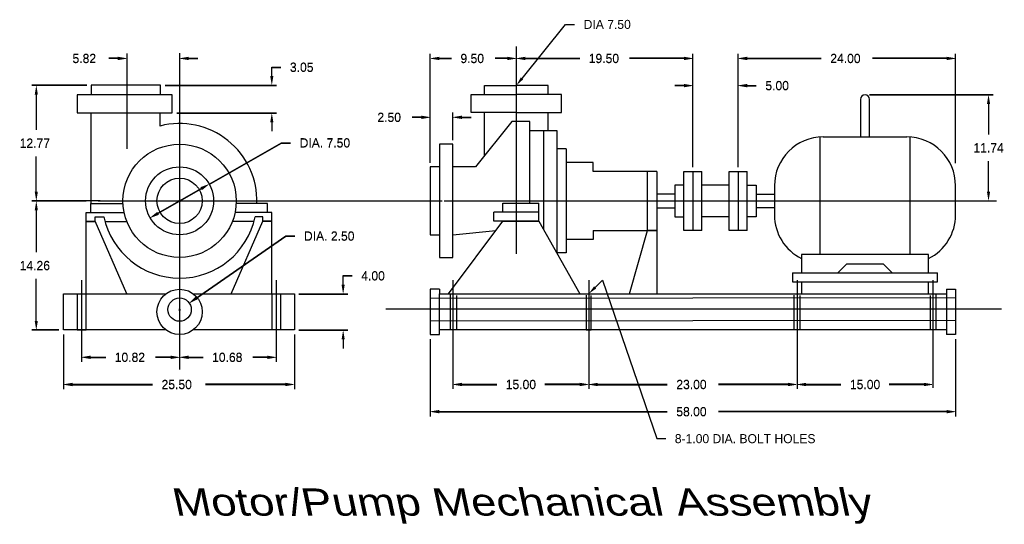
# Model space of a CAD drawing. Extents: x 4 to 112, y 25 to 80.
import ezdxf
from ezdxf.enums import TextEntityAlignment as Align

# ---------------------------------------------------------------- set-up
doc = ezdxf.new("R2010")
doc.units = 0
doc.header["$LTSCALE"] = 5
doc.linetypes.add('CENTER', pattern=[0])
doc.linetypes.add('HIDDEN', pattern=[0])
doc.layers.get('0').update_dxf_attribs({"color": 2, "linetype": 'CONTINUOUS'})
for name, color, linetype in [('BASE', 3, 'CONTINUOUS'), ('CENTER', 6, 'CENTER'), ('COUPLING', 1, 'CONTINUOUS'), ('DIMENSION', 7, 'CONTINUOUS'), ('HIDDEN', 2, 'HIDDEN'), ('MOTOR', 5, 'CONTINUOUS'), ('PUMP', 4, 'CONTINUOUS')]:
    doc.layers.add(name, color=color, linetype=linetype)
doc.dimstyles.get("Standard").update_dxf_attribs({"dimtxt": 2.5, "dimasz": 2.5, "dimexe": 1.25, "dimexo": 0.625, "dimtad": 1, "dimcen": 2.5, "dimazin": 3, "dimtfac": 1, "dimtmove": 0, "dimatfit": 3})

# ---------------------------------------------------------------- blocks, each defined once
blk = doc.blocks.new('*D')
at = {"color": 0}
for p, q in [((49, 64.5), (49, 76.5)), ((78, 64), (78, 76.5)), ((83, 64), (83, 76.5)), ((107, 64.462693), (107, 76.5)), ((14.5, 76), (13.5, 76)), ((22.322404, 76), (23.322404, 76)), ((31.504469, 74.028691), (31.504469, 75.028691)), ((31.504469, 75.028691), (32.504469, 75.028691)), ((50, 76), (51.333333, 76)), ((57.5, 76), (56.166667, 76)), ((59.5, 76), (65.5, 76)), ((77, 76), (71, 76)), ((84, 76), (92.166667, 76)), ((106, 76), (97.833333, 76)), ((11.064925, 73.028691), (5, 73.028691)), ((19.723156, 73.028691), (32.004469, 73.028691)), ((77, 73), (76, 73)), ((84, 73), (85, 73)), ((5.5, 72.028691), (5.5, 68.143744)), ((97.5, 72), (111.138453, 72)), ((110.638453, 71), (110.638453, 67.629399)), ((21.011076, 69.976329), (32.004469, 69.976329)), ((51.5, 67), (51.5, 70)), ((31.504469, 68.976329), (31.504469, 67.976329)), ((48, 69.5), (47, 69.5)), ((52.5, 69.5), (53.5, 69.5)), ((24.579768, 62.116775), (32.57732, 66.678525)), ((32.57732, 66.678525), (33.57732, 66.678525)), ((5.5, 61.258797), (5.5, 65.143744)), ((110.638453, 61.258797), (110.638453, 64.629399)), ((18.933671, 58.89628), (23.711137, 61.621314)), ((11.011076, 60.258797), (5, 60.258797)), ((11.011076, 60.258797), (5, 60.258797)), ((21.232404, 60.258797), (21.412404, 60.258797)), ((21.322404, 60.168797), (21.322404, 60.348797)), ((5.5, 59.258797), (5.5, 54.629399)), ((23.202942, 49.554506), (33.055461, 56.389077)), ((33.055461, 56.389077), (34.055461, 56.389077)), ((5.5, 47), (5.5, 51.629399)), ((39.380448, 51), (39.380448, 52)), ((39.380448, 52), (40.380448, 52)), ((34.5, 50), (39.880448, 50)), ((21.232404, 48.25), (21.412404, 48.25)), ((21.322404, 48.16), (21.322404, 48.34)), ((8, 46), (5, 46)), ((34.5, 46), (39.880448, 46)), ((8.5, 45.5), (8.5, 39.5)), ((34, 45.5), (34, 39.5)), ((39.380448, 45), (39.380448, 44)), ((49, 45), (49, 36.5)), ((107, 45), (107, 36.5)), ((11.5, 43), (13.161202, 43)), ((20.322404, 43), (18.661202, 43)), ((22.322404, 43), (23.911202, 43)), ((31, 43), (29.411202, 43)), ((9.5, 40), (18.333333, 40)), ((33, 40), (24.166667, 40)), ((52.5, 40), (56.333333, 40)), ((65.5, 40), (61.666667, 40)), ((67.5, 40), (75.166667, 40)), ((88.5, 40), (80.833333, 40)), ((90.5, 40), (94.333333, 40)), ((103.5, 40), (99.666667, 40)), ((50, 37), (75.166667, 37)), ((106, 37), (80.833333, 37))]:
    blk.add_line(p, q, dxfattribs=at)
for points in [[(14.5, 75.833333), (14.5, 76.166667), (15.5, 76)], [(22.322404, 75.833333), (22.322404, 76.166667), (21.322404, 76)], [(50, 75.833333), (50, 76.166667), (49, 76)], [(57.5, 75.833333), (57.5, 76.166667), (58.5, 76)], [(59.5, 75.833333), (59.5, 76.166667), (58.5, 76)], [(77, 75.833333), (77, 76.166667), (78, 76)], [(84, 75.833333), (84, 76.166667), (83, 76)], [(106, 75.833333), (106, 76.166667), (107, 76)], [(31.671136, 74.028691), (31.337802, 74.028691), (31.504469, 73.028691)], [(5.666667, 72.028691), (5.333333, 72.028691), (5.5, 73.028691)], [(77, 72.833333), (77, 73.166667), (78, 73)], [(84, 72.833333), (84, 73.166667), (83, 73)], [(110.80512, 71), (110.471787, 71), (110.638453, 72)], [(31.671136, 68.976329), (31.337802, 68.976329), (31.504469, 69.976329)], [(48, 69.333333), (48, 69.666667), (49, 69.5)], [(52.5, 69.333333), (52.5, 69.666667), (51.5, 69.5)], [(23.62856, 61.766086), (23.793714, 61.476543), (24.579768, 62.116775)], [(5.666667, 61.258797), (5.333333, 61.258797), (5.5, 60.258797)], [(110.80512, 61.258797), (110.471787, 61.258797), (110.638453, 60.258797)], [(5.666667, 59.258797), (5.333333, 59.258797), (5.5, 60.258797)], [(18.851094, 59.041051), (19.016248, 58.751508), (18.065041, 58.400819)], [(39.547114, 51), (39.213781, 51), (39.380448, 50)], [(23.107946, 49.69145), (23.297938, 49.417563), (22.381281, 48.98453)], [(5.666667, 47), (5.333333, 47), (5.5, 46)], [(39.547114, 45), (39.213781, 45), (39.380448, 46)], [(11.5, 42.833333), (11.5, 43.166667), (10.5, 43)], [(20.322404, 42.833333), (20.322404, 43.166667), (21.322404, 43)], [(22.322404, 42.833333), (22.322404, 43.166667), (21.322404, 43)], [(31, 42.833333), (31, 43.166667), (32, 43)], [(9.5, 39.833333), (9.5, 40.166667), (8.5, 40)], [(33, 39.833333), (33, 40.166667), (34, 40)], [(52.5, 39.833333), (52.5, 40.166667), (51.5, 40)], [(65.5, 39.833333), (65.5, 40.166667), (66.5, 40)], [(67.5, 39.833333), (67.5, 40.166667), (66.5, 40)], [(88.5, 39.833333), (88.5, 40.166667), (89.5, 40)], [(90.5, 39.833333), (90.5, 40.166667), (89.5, 40)], [(103.5, 39.833333), (103.5, 40.166667), (104.5, 40)], [(50, 36.833333), (50, 37.166667), (49, 37)], [(106, 36.833333), (106, 37.166667), (107, 37)]]:
    blk.add_solid(points, dxfattribs=at)
for s, p in [('5.82', (9.5, 75.5)), ('9.50', (52.333333, 75.5)), ('19.50', (66.5, 75.5)), ('24.00', (93.166667, 75.5)), ('3.05', (33.504469, 74.528691)), ('5.00', (86, 72.5)), ('2.50', (43.166667, 69)), ('12.77', (3.666667, 66.143744)), ('DIA. 7.50', (34.57732, 66.178525)), ('11.74', (108.971787, 65.629399)), ('DIA. 2.50', (35.055461, 55.889077)), ('14.26', (3.666667, 52.629399)), ('4.00', (41.380448, 51.5)), ('10.82', (14.161202, 42.5)), ('10.68', (24.911202, 42.5)), ('25.50', (19.333333, 39.5)), ('15.00', (57.333333, 39.5)), ('23.00', (76.166667, 39.5)), ('15.00', (95.333333, 39.5)), ('58.00', (76.166667, 36.5))]:
    blk.add_text(s, height=1, dxfattribs=at).set_placement(p)

msp = doc.modelspace()

# ---------------------------------------------------------------- linework, layer by layer
at = {"layer": 'BASE', "color": 0}
for p, q in [((11, 58), (12, 58)), ((11, 50), (11, 58)), ((15.5, 50), (12, 58)), ((27, 50), (30.5, 58)), ((31.5, 58), (30.5, 58)), ((31.5, 50), (31.5, 58)), ((51, 50), (57, 58)), ((57, 58), (61, 58)), ((61, 58), (65.5, 50)), ((71, 50), (73, 57)), ((74, 57), (73, 57)), ((74, 57), (74, 50)), ((89, 52.317026), (105, 52.317026)), ((89, 52.317026), (89, 51.317026)), ((105, 51.317026), (105, 52.317026)), ((89, 51.317026), (105, 51.317026)), ((90, 51.317026), (90, 50)), ((104, 50), (104, 51.317026)), ((49, 50.5), (49, 45.5)), ((50, 50.5), (49, 50.5)), ((50, 50.5), (50, 50)), ((106, 50.5), (107, 50.5)), ((106, 50.5), (106, 45.5)), ((107, 50.5), (107, 45.5)), ((8.5, 50), (19.822404, 50)), ((8.5, 46), (8.5, 50)), ((22.822404, 50), (34, 50)), ((34, 50), (34, 46)), ((50, 45.5), (50, 50)), ((50, 50), (106, 50)), ((19.822404, 46), (8.5, 46)), ((34, 46), (22.822404, 46)), ((106, 46), (50, 46)), ((49, 45.5), (50, 45.5)), ((107, 45.5), (106, 45.5))]:
    msp.add_line(p, q, dxfattribs=at)
for centre, radius in [((21.322404, 48), 2.5), ((21.322404, 48.25), 1.288703)]:
    msp.add_circle(centre, radius, dxfattribs=at)
at = {"layer": 'CENTER', "color": 0}
for p, q in [((58.5, 77.316098), (58.5, 54.407146)), ((15.5, 76.542281), (15.5, 66)), ((21.322404, 76.566268), (21.322404, 41.618433)), ((12.544055, 60.258797), (6.417802, 60.258797)), ((12.314055, 60.258797), (50.300284, 60.258797)), ((50.530284, 60.258797), (111.5, 60.258797)), ((10.5, 51.5), (10.5, 42.5)), ((32, 51.5), (32, 42.5)), ((51.5, 51.5), (51.5, 39.5)), ((66.5, 51.5), (66.5, 39.5)), ((89.5, 51.5), (89.5, 39.5)), ((104.5, 51.5), (104.5, 39.621197)), ((44.097211, 48.320548), (112.051864, 48.320548))]:
    msp.add_line(p, q, dxfattribs=at)
at = {"layer": 'COUPLING', "color": 0}
for p, q in [((77, 63.5), (79, 63.5)), ((77, 57), (77, 63.5)), ((78, 63.5), (78, 57)), ((79, 57), (79, 63.5)), ((82, 57), (82, 63.5)), ((82, 63.5), (84, 63.5)), ((83, 63.5), (83, 57)), ((84, 57), (84, 63.5)), ((77, 62), (76, 62)), ((76, 62), (76, 58.5)), ((82, 62), (79, 62)), ((84, 62), (85, 62)), ((85, 62), (85, 58.5)), ((76, 61), (74, 61)), ((85, 61), (87, 61)), ((74, 59.5), (76, 59.5)), ((87, 59.5), (85, 59.5)), ((76, 58.5), (77, 58.5)), ((82, 58.5), (79, 58.5)), ((85, 58.5), (84, 58.5)), ((79, 57), (77, 57)), ((84, 57), (82, 57))]:
    msp.add_line(p, q, dxfattribs=at)
at = {"layer": 'DIMENSION', "color": 0}
for p, q in [((59.127731, 73.77843), (63.936038, 79.741065)), ((63.936038, 79.741065), (64.936038, 79.741065)), ((49, 64.5), (49, 70)), ((67.207107, 50.707107), (68, 51.5)), ((68, 51.5), (74, 34)), ((74, 34), (75, 34))]:
    msp.add_line(p, q, dxfattribs=at)
for points in [[(59.257469, 73.673808), (58.997993, 73.883052), (58.5, 73)], [(67.324958, 50.589256), (67.089256, 50.824958), (66.5, 50)]]:
    msp.add_solid(points, dxfattribs=at)
at = {"layer": 'HIDDEN', "color": 0}
for p, q in [((10, 50), (10, 46)), ((11, 46), (11, 50)), ((31.5, 50), (31.5, 46)), ((32.5, 46), (32.5, 50)), ((49, 49.51946), (107, 49.582914)), ((51.186046, 49.934217), (51.186046, 46.08024)), ((51.942329, 46.057843), (51.942329, 49.801443)), ((66.224909, 49.827204), (66.224909, 46.028415)), ((66.780105, 46.028415), (66.780105, 49.788411)), ((89.140021, 49.847009), (89.140021, 46.119804)), ((89.827453, 46.03402), (89.827453, 49.816414)), ((104.176151, 49.806114), (104.176151, 45.968533)), ((104.863583, 45.993126), (104.863583, 49.899558)), ((49, 47.01946), (107, 47.082914)), ((10, 46), (11, 46)), ((66.224909, 46.028415), (66.780105, 46.028415))]:
    msp.add_line(p, q, dxfattribs=at)
at = {"layer": 'MOTOR', "color": 0}
for p, q in [((96.5, 71.459876), (96.5, 67.317026)), ((97.5, 67.317026), (97.5, 71.459876)), ((92, 67.317026), (92, 54.317026)), ((92.39, 67.317026), (101.61, 67.317026)), ((102, 54.317026), (102, 67.317026)), ((87, 61.927026), (87, 58.707026)), ((107, 58.707026), (107, 61.927026)), ((104, 54.317026), (90, 54.317026)), ((90, 54.317026), (90, 52.317026)), ((94, 52.317026), (95, 53.317026)), ((95, 53.317026), (99, 53.317026)), ((99, 53.317026), (100, 52.317026)), ((104, 52.317026), (104, 54.317026)), ((90, 52.317026), (94, 52.317026)), ((100, 52.317026), (104, 52.317026)), ((101.614835, 52.317026), (104, 52.317026))]:
    msp.add_line(p, q, dxfattribs=at)
for centre, radius, start, end in [((97, 71.459876), 0.5, 0, 180), ((92.39, 61.927026), 5.39, 90, 180), ((101.61, 61.927026), 5.39, 0, 90), ((92.39, 58.707026), 5.39, 180, 243.678106), ((101.61, 58.707026), 5.39, 296.321894, 360)]:
    msp.add_arc(centre, radius, start, end, dxfattribs=at)
at = {"layer": 'PUMP', "color": 0}
for p, q in [((11.564925, 73.028691), (11.564925, 71.98715)), ((19.223156, 73.028691), (11.564925, 73.028691)), ((19.223156, 71.970802), (19.223156, 73.028691)), ((55, 72), (55, 73)), ((55, 73), (58.5, 73)), ((62, 73), (58.5, 73)), ((62, 72), (62, 73)), ((10.011076, 71.978462), (10.011076, 69.976329)), ((20.511076, 71.978462), (10.011076, 71.978462)), ((20.511076, 69.976329), (20.511076, 71.978462)), ((53.5, 72), (58.5, 72)), ((53.5, 70), (53.5, 72)), ((63.5, 72), (58.5, 72)), ((63.5, 70), (63.5, 72)), ((10.011076, 69.976329), (20.511076, 69.976329)), ((11.511076, 69.978462), (11.511076, 59.978462)), ((19.161428, 68.518444), (19.161428, 69.976329)), ((58.5, 70), (53.5, 70)), ((55, 65.25), (55, 70)), ((58.5, 70), (63.5, 70)), ((62, 68), (62, 70)), ((58, 69), (54, 64)), ((60, 69), (58, 69)), ((60, 60), (60, 69)), ((63, 68), (60, 68)), ((61.5, 68), (61.5, 57.111111)), ((63, 54.5), (63, 68)), ((50, 66.5), (50, 54)), ((51.5, 66.5), (50, 66.5)), ((51.5, 54), (51.5, 66.5)), ((64, 66), (63, 66)), ((64, 66), (64, 54.5)), ((67, 64.5), (64, 64.5)), ((67, 63.5), (67, 64.5)), ((49, 64), (49, 56.5)), ((50, 64), (49, 64)), ((54, 64), (51.5, 64)), ((74, 63.5), (67, 63.5)), ((73, 57), (73, 63.5)), ((74, 63.5), (74, 57)), ((11.511076, 59.978462), (15.050978, 59.978462)), ((11.511076, 58.978462), (11.511076, 59.978462)), ((31.011076, 59.978462), (27.541785, 59.978462)), ((31.011076, 58.978462), (31.011076, 59.978462)), ((57, 60), (61, 60)), ((57, 59), (57, 60)), ((61, 58), (61, 60)), ((11.011076, 58.978462), (15.178599, 58.978462)), ((11.011076, 57.978462), (11.011076, 58.978462)), ((31.5, 58.978462), (27.414164, 58.978462)), ((31.5, 57.978462), (31.5, 58.978462)), ((61, 59), (56, 59)), ((56, 58), (56, 59)), ((11.011076, 57.978462), (12.011076, 57.978462)), ((12.011076, 58.478462), (12.972434, 58.478462)), ((12.011076, 57.978462), (12.011076, 58.478462)), ((13.09491, 57.978462), (15.478353, 57.978462)), ((29.549898, 57.978462), (27.11441, 57.978462)), ((30.5, 58.478462), (29.658878, 58.478462)), ((30.5, 57.978462), (30.5, 58.478462)), ((31.5, 57.978462), (30.5, 57.978462)), ((61, 58), (56, 58)), ((51.5, 56.5), (56.25, 57)), ((67, 57), (74, 57)), ((67, 57), (67, 56)), ((49, 56.5), (50, 56.5)), ((67, 56), (64, 56)), ((64, 54.5), (63, 54.5)), ((50, 54), (51.5, 54))]:
    msp.add_line(p, q, dxfattribs=at)
for radius in [6.252082, 3.75, 2.5]:
    msp.add_circle((21.322404, 60.258797), radius, dxfattribs=at)
for start, end in [(358.11835, 104.661687), (191.917345, 347.958233)]:
    msp.add_arc((21.322404, 60.258797), 8.537657, start, end, dxfattribs=at)

# ---------------------------------------------------------------- texts
at = {"layer": 'DIMENSION', "color": 0}
for s, p in [('DIA 7.50', (65.936038, 79.241065)), ('8-1.00 DIA. BOLT HOLES', (76, 33.5))]:
    msp.add_text(s, height=1, dxfattribs=at).set_placement(p)
at = {"layer": 'DIMENSION', "color": 0, "oblique": -12, "width": 1.25}
msp.add_text('Motor/Pump Mechanical Assembly', height=3, dxfattribs=at).set_placement((59.5, 25.5), align=Align.CENTER)

# ---------------------------------------------------------------- dimensions: what is measured, and where the dimension line sits
at = {"layer": 'DIMENSION', "color": 0}
for base, p1, p2, middle in [((21.322404, 43), (10.5, 46), (21.322404, 48.25), (15.911202, 43)), ((32, 43), (21.322404, 48.25), (32, 46), (26.661202, 43)), ((34, 40), (8.5, 46), (34, 46), (21.25, 40)), ((15.5, 76), (21.322404, 60.258797), (15.5, 73.028691), (11, 76)), ((66.5, 40), (51.5, 46), (66.5, 46), (59, 40)), ((89.5, 40), (66.5, 46), (89.5, 46), (78, 40)), ((104.5, 40), (89.5, 46), (104.5, 46), (97, 40)), ((107, 37), (49, 45.5), (107, 45.5), (78, 37)), ((58.5, 76), (49, 64), (58.5, 73), (53.75, 76)), ((78, 76), (58.5, 73), (78, 63.5), (68.25, 76)), ((107, 76), (83, 63.5), (107, 63.962693), (95, 76)), ((83, 73), (78, 63.5), (83, 63.5), (87.333333, 73)), ((49, 69.5), (51.5, 66.5), (49, 64), (44.583333, 69.5))]:
    dim = msp.add_linear_dim(base=base, p1=p1, p2=p2, dimstyle='Standard', dxfattribs=at)
    dim.commit()
    dim.dimension.update_dxf_attribs({"geometry": '*D', "text_midpoint": middle})
for base, p1, p2, middle in [((5.5, 60.258797), (8.5, 46), (11.511076, 60.258797), (5.5, 53.129399)), ((5.5, 73.028691), (11.511076, 60.258797), (11.564925, 73.028691), (5.5, 66.643744)), ((31.504469, 73.028691), (20.511076, 69.976329), (19.223156, 73.028691), (34.921136, 75.028691)), ((39.380448, 50), (34, 46), (34, 50), (42.713781, 52))]:
    dim = msp.add_linear_dim(base=base, p1=p1, p2=p2, angle=90, dimstyle='Standard', dxfattribs=at)
    dim.commit()
    dim.dimension.update_dxf_attribs({"geometry": '*D', "text_midpoint": middle})
for p1, p2, text, middle in [((18.065041, 58.400819), (24.579768, 62.116775), 'DIA. 7.50', (37.993987, 66.678525)), ((20.263527, 47.51547), (22.381281, 48.98453), 'DIA. 2.50', (38.472127, 56.389077))]:
    dim = msp.add_diameter_dim_2p(p1=p1, p2=p2, text=text, dimstyle='Standard', dxfattribs=at)
    dim.commit()
    dim.dimension.update_dxf_attribs({"geometry": '*D', "text_midpoint": middle})
dim = msp.add_linear_dim(base=(110.638453, 60.218673), p1=(97, 71.959876), p2=(99.773619, 60.218673), angle=90, dimstyle='Standard', dxfattribs=at)
dim.commit()
dim.dimension.update_dxf_attribs({"geometry": '*D', "text_midpoint": (110.638453, 66.089274), "insert": (0, -0.040124)})

doc.saveas('drawing.dxf')
